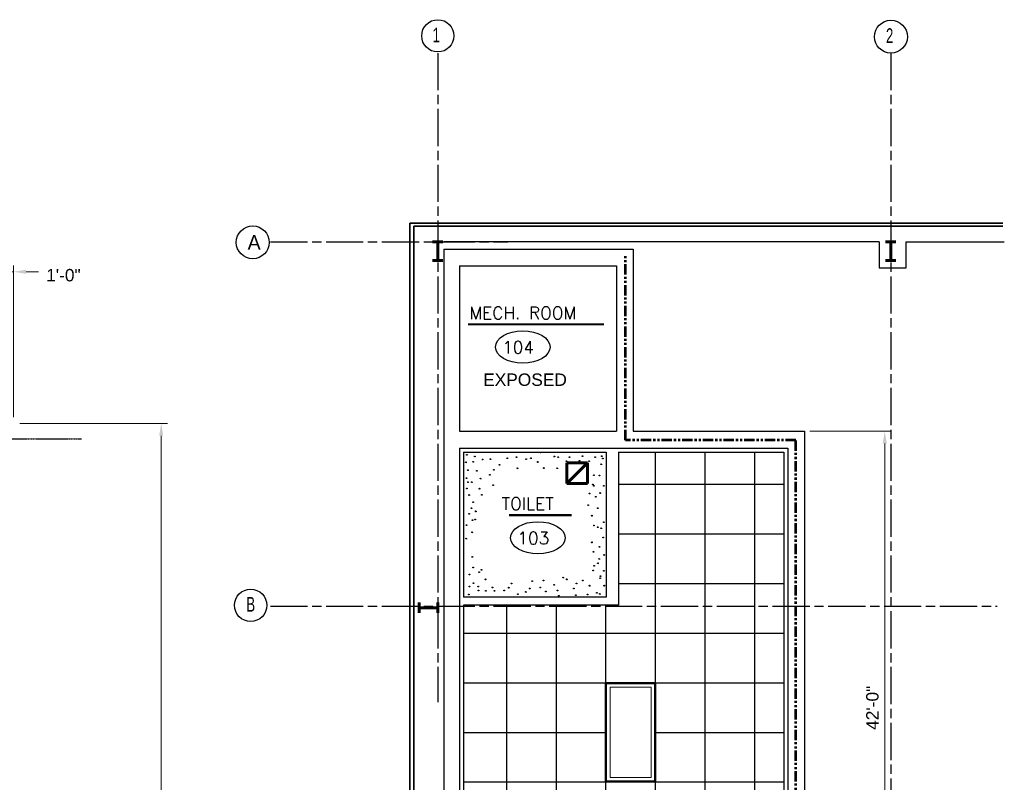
# Model space of a CAD drawing. Extents: x 394 to 1755, y 1847 to 2768.
# Tile 10 of 10: x 1276 to 1753, y 2399 to 2768. Entities that reach past the tile are written whole.
import ezdxf
from ezdxf.enums import TextEntityAlignment as Align

# ---------------------------------------------------------------- set-up
doc = ezdxf.new("R2010")
doc.units = 0
doc.header["$MEASUREMENT"] = 0
doc.linetypes.add('ACAD_ISO08W100', pattern=[36, 24, -3, 6, -3])
doc.linetypes.add('PHANTOM', pattern=[2.5, 1.25, -0.25, 0.25, -0.25, 0.25, -0.25])
for name, color, linetype in [('14_A-FLOR-NUMB', 4, 'Continuous'), ('firewall', 1, 'PHANTOM'), ('TEXT', 1, 'Continuous')]:
    doc.layers.add(name, color=color, linetype=linetype)
for name, color, linetype, lineweight in [('A-Anno-Dims', 33, 'Continuous', 25), ('A-Anno-Text', 53, 'Continuous', 25), ('A-Clng-Grid', 1, 'Continuous', 25), ('A-Cols-Prim', 6, 'Continuous', 35), ('A-Grid-Iden', 1, 'Continuous', 25), ('A-Wall-Cntr', 5, 'ACAD_ISO08W100', 18), ('A-Wall-Full-Extr', 2, 'Continuous', 35), ('A-Wall-Full-Intr', 3, 'Continuous', 25), ('Level 48', 7, 'Continuous', 18), ('M-Hvac-Retn', 1, 'Continuous', 60), ('od38a1 plan$0$Level 1', 7, 'Continuous', 18)]:
    doc.layers.add(name, color=color, linetype=linetype, lineweight=lineweight)
doc.styles.add('notes', font='ARIAL.TTF')
doc.styles.add('od38a1 plan$0$Style-WORKING', font='WORKING.shx')
doc.styles.add('ROMAND', font='romand.shx')
doc.dimstyles.new('EARCH', dxfattribs={"dimtxt": 0.125, "dimasz": 0.125, "dimexe": 0.0625, "dimexo": 0.0625, "dimgap": 0.0625, "dimtad": 1, "dimdec": 4, "dimzin": 3, "dimdsep": 46, "dimlunit": 4, "dimtxsty": 'notes', "dimcen": 0, "dimclrd": 256, "dimclre": 256, "dimadec": 0, "dimazin": 0, "dimtfac": 0.75, "dimtdec": 4, "dimtmove": 1, "dimatfit": 3, "dimfxl": 0, "dimfrac": 1, "dimtolj": 1, "dimtzin": 3, "dimlwd": 18, "dimlwe": 18, "dimarcsym": 0})

# ---------------------------------------------------------------- blocks, each defined once
blk = doc.blocks.new('*D113')
at = {"layer": 'A-Anno-Dims', "lineweight": 18}
for p, q in [((1248.05, 2645.62), (1254.05, 2645.62)), ((1260.05, 2611.84), (1260.05, 2648.62)), ((1260.05, 2645.62), (1273.35, 2645.62)), ((1273.35, 2575.29), (1273.35, 2648.62)), ((1279.35, 2645.62), (1285.35, 2645.62))]:
    blk.add_line(p, q, dxfattribs=at)
at = {"layer": 'A-Anno-Dims', "lineweight": 18, "extrusion": (0, 0, -1)}
blk.add_solid([(-1254.05, 2646.62), (-1260.05, 2645.62), (-1254.05, 2644.62)], dxfattribs=at)
at = {"layer": 'A-Anno-Dims', "lineweight": 18}
blk.add_solid([(1279.35, 2644.62), (1273.35, 2645.62), (1279.35, 2646.62)], dxfattribs=at)
at = {"layer": 'A-Anno-Dims', "linetype": 'Continuous', "lineweight": 18, "insert": (1297.43, 2643.94), "char_height": 6, "attachment_point": 5, "style": 'notes'}
blk.add_mtext('1\'-0"', dxfattribs=at)
blk = doc.blocks.new('*D115')
at = {"layer": 'A-Anno-Dims', "lineweight": 18}
for p, q in [((1276.35, 2572.29), (1347.76, 2572.29)), ((1344.76, 1978.45), (1344.76, 2566.29)), ((1276.35, 1972.45), (1347.76, 1972.45))]:
    blk.add_line(p, q, dxfattribs=at)
at = {"layer": 'A-Anno-Dims', "lineweight": 18, "extrusion": (0, 0, -1)}
blk.add_solid([(-1343.76, 2566.29), (-1344.76, 2572.29), (-1345.76, 2566.29)], dxfattribs=at)
at = {"layer": 'A-Anno-Dims', "lineweight": 18}
blk.add_solid([(1345.76, 1978.45), (1344.76, 1972.45), (1343.76, 1978.45)], dxfattribs=at)
at = {"layer": 'A-Anno-Dims', "linetype": 'Continuous', "lineweight": 18, "insert": (1337.87, 2280.54), "char_height": 6, "attachment_point": 5, "rotation": 90, "style": 'notes'}
blk.add_mtext('50\'-0"', dxfattribs=at)
blk = doc.blocks.new('ROOMNAME')
at = {"color": 0, "lineweight": 40, "style": 'ROMAND'}
blk.add_attdef('X', (-12.2, -12.1), '', height=24, dxfattribs=at)
blk = doc.blocks.new('rmno')
at = {"layer": '14_A-FLOR-NUMB'}
blk.add_ellipse((0, 0), major_axis=(52.8, 0), ratio=0.590246, dxfattribs=at)
at = {"layer": 'TEXT', "linetype": 'ByBlock', "style": 'ROMAND'}
blk.add_attdef('X', (-39.8, -12.6), '', height=24, dxfattribs=at)
blk = doc.blocks.new('*D71')
at = {"layer": 'A-Anno-Dims', "lineweight": 18}
for p, q in [((1658.58, 2568.51), (1697.9, 2568.51)), ((1694.9, 2070.54), (1694.9, 2562.51)), ((1659.01, 2064.54), (1697.9, 2064.54))]:
    blk.add_line(p, q, dxfattribs=at)
at = {"layer": 'A-Anno-Dims', "lineweight": 18, "extrusion": (0, 0, -1)}
blk.add_solid([(-1693.9, 2562.51), (-1694.9, 2568.51), (-1695.9, 2562.51)], dxfattribs=at)
at = {"layer": 'A-Anno-Dims', "lineweight": 18}
blk.add_solid([(1695.9, 2070.54), (1694.9, 2064.54), (1693.9, 2070.54)], dxfattribs=at)
at = {"layer": 'A-Anno-Dims', "linetype": 'Continuous', "style": 'notes'}
blk.add_text('42\'-0"', height=6, rotation=90, dxfattribs=at).set_placement((1688.9, 2423.98), align=Align.MIDDLE_LEFT)
blk = doc.blocks.new('RR')
for p, q in [((-0.5, 0.5), (0.5, 0.5)), ((-0.5, 0.5), (-0.5, -0.5)), ((-0.5, 0.5), (0.5, -0.5)), ((0.5, 0.5), (0.5, -0.5)), ((-0.5, -0.5), (0.5, -0.5))]:
    blk.add_line(p, q)

msp = doc.modelspace()

# ---------------------------------------------------------------- linework, layer by layer
at = {"layer": '14_A-FLOR-NUMB', "const_width": 1, "flags": 128}
for points in [[(1493.16377, 2620.18058), (1559.01596, 2620.18058)], [(1513.03119, 2527.87356), (1543.35221, 2527.87356)]]:
    msp.add_lwpolyline(points, dxfattribs=at)
at = {"layer": 'A-Clng-Grid'}
for p, q in [((1583.98082, 2074.62969), (1583.98082, 2558.27415)), ((1607.98082, 2074.62969), (1607.98082, 2558.27415)), ((1631.98082, 2074.62969), (1631.98082, 2558.27415)), ((1645.98082, 2542.62969), (1566.11848, 2542.62969)), ((1645.98082, 2518.62969), (1566.11848, 2518.62969)), ((1645.98082, 2494.62969), (1566.11848, 2494.62969)), ((1511.98082, 2074.62969), (1511.98082, 2484.25469)), ((1535.98082, 2074.62969), (1535.98082, 2484.25469)), ((1559.98082, 2074.62969), (1559.98082, 2484.25469)), ((1645.98082, 2470.62969), (1491.10152, 2470.62969)), ((1645.98082, 2446.62969), (1491.10152, 2446.62969)), ((1559.98082, 2422.62969), (1491.10152, 2422.62969)), ((1645.98082, 2422.62969), (1583.98082, 2422.62969)), ((1645.98082, 2398.62969), (1491.10152, 2398.62969))]:
    msp.add_line(p, q, dxfattribs=at)
for points in [[(1492.62278, 2557.02223), (1492.56336, 2556.97798), (1492.5864, 2557.07006), (1492.70155, 2557.1161), (1492.77064, 2556.95496), (1492.70155, 2556.88589), (1492.49427, 2556.95496), (1492.51731, 2557.18516), (1492.67852, 2557.23121), (1492.81671, 2557.09308), (1492.79367, 2556.86287), (1492.72459, 2556.97798)], [(1496.51103, 2556.18937), (1496.45161, 2556.14512), (1496.47464, 2556.2372), (1496.5898, 2556.28324), (1496.65889, 2556.1221), (1496.5898, 2556.05303), (1496.38252, 2556.1221), (1496.40555, 2556.35231), (1496.56676, 2556.39835), (1496.70495, 2556.26022), (1496.68192, 2556.03001), (1496.61283, 2556.14512)], [(1500.26041, 2554.80127), (1500.20099, 2554.75702), (1500.22403, 2554.8491), (1500.33918, 2554.89514), (1500.40827, 2554.734), (1500.33918, 2554.66493), (1500.13191, 2554.734), (1500.15494, 2554.9642), (1500.31615, 2555.01025), (1500.45434, 2554.87212), (1500.43131, 2554.64191), (1500.36222, 2554.75702)], [(1504.00979, 2554.94007), (1503.95037, 2554.89582), (1503.9734, 2554.98791), (1504.08856, 2555.03395), (1504.15765, 2554.8728), (1504.08856, 2554.80374), (1503.88128, 2554.8728), (1503.90431, 2555.10301), (1504.06553, 2555.14906), (1504.20372, 2555.01092), (1504.18068, 2554.78071), (1504.11159, 2554.89582)], [(1512.20288, 2555.35651), (1512.14347, 2555.31226), (1512.1665, 2555.40435), (1512.28166, 2555.45038), (1512.35075, 2555.28924), (1512.28166, 2555.22018), (1512.07438, 2555.28924), (1512.09741, 2555.51945), (1512.25862, 2555.56549), (1512.39681, 2555.42736), (1512.37378, 2555.19715), (1512.30469, 2555.31226)], [(1516.64659, 2555.91175), (1516.58718, 2555.86749), (1516.61021, 2555.95958), (1516.72537, 2556.00562), (1516.79446, 2555.84447), (1516.72537, 2555.77541), (1516.51809, 2555.84447), (1516.54112, 2556.07468), (1516.70233, 2556.12073), (1516.84052, 2555.9826), (1516.81749, 2555.75239), (1516.7484, 2555.86749)], [(1521.36804, 2554.94007), (1521.30862, 2554.89582), (1521.33166, 2554.98791), (1521.44681, 2555.03395), (1521.5159, 2554.8728), (1521.44681, 2554.80374), (1521.23954, 2554.8728), (1521.26257, 2555.10301), (1521.42378, 2555.14906), (1521.56197, 2555.01092), (1521.53894, 2554.78071), (1521.46985, 2554.89582)], [(1523.58989, 2555.35651), (1523.53047, 2555.31226), (1523.55351, 2555.40435), (1523.66866, 2555.45038), (1523.73775, 2555.28924), (1523.66866, 2555.22018), (1523.46138, 2555.28924), (1523.48442, 2555.51945), (1523.64563, 2555.56549), (1523.78382, 2555.42736), (1523.76079, 2555.19715), (1523.6917, 2555.31226)], [(1528.31134, 2558.13271), (1528.25192, 2558.08846), (1528.27496, 2558.18055), (1528.39011, 2558.22659), (1528.4592, 2558.06544), (1528.39011, 2557.99638), (1528.18283, 2558.06544), (1528.20587, 2558.29565), (1528.36708, 2558.3417), (1528.50527, 2558.20356), (1528.48223, 2557.97336), (1528.41315, 2558.08846)], [(1534.97691, 2556.18937), (1534.91749, 2556.14512), (1534.94053, 2556.2372), (1535.05568, 2556.28324), (1535.12477, 2556.1221), (1535.05568, 2556.05303), (1534.8484, 2556.1221), (1534.87144, 2556.35231), (1535.03265, 2556.39835), (1535.17084, 2556.26022), (1535.14781, 2556.03001), (1535.07872, 2556.14512)], [(1536.78216, 2555.91175), (1536.72275, 2555.86749), (1536.74578, 2555.95958), (1536.86094, 2556.00562), (1536.93002, 2555.84447), (1536.86094, 2555.77541), (1536.65366, 2555.84447), (1536.67669, 2556.07468), (1536.8379, 2556.12073), (1536.97609, 2555.9826), (1536.95306, 2555.75239), (1536.88397, 2555.86749)], [(1540.80928, 2553.96841), (1540.74986, 2553.92416), (1540.77289, 2554.01624), (1540.88805, 2554.06228), (1540.95714, 2553.90114), (1540.88805, 2553.83207), (1540.68077, 2553.90114), (1540.7038, 2554.13134), (1540.86502, 2554.17739), (1541.00321, 2554.03926), (1540.98017, 2553.80905), (1540.91108, 2553.92416)], [(1542.3368, 2555.91175), (1542.27739, 2555.86749), (1542.30042, 2555.95958), (1542.41558, 2556.00562), (1542.48466, 2555.84447), (1542.41558, 2555.77541), (1542.2083, 2555.84447), (1542.23133, 2556.07468), (1542.39254, 2556.12073), (1542.53073, 2555.9826), (1542.5077, 2555.75239), (1542.43861, 2555.86749)], [(1547.19711, 2554.10721), (1547.13769, 2554.06296), (1547.16073, 2554.15505), (1547.27588, 2554.20109), (1547.34497, 2554.03994), (1547.27588, 2553.97088), (1547.0686, 2554.03994), (1547.09164, 2554.27015), (1547.25285, 2554.3162), (1547.39104, 2554.17806), (1547.368, 2553.94786), (1547.29892, 2554.06296)], [(1548.58577, 2556.32818), (1548.52635, 2556.28393), (1548.54938, 2556.37602), (1548.66454, 2556.42206), (1548.73363, 2556.26091), (1548.66454, 2556.19185), (1548.45726, 2556.26091), (1548.48029, 2556.49112), (1548.6415, 2556.53716), (1548.77969, 2556.39903), (1548.75666, 2556.16882), (1548.68757, 2556.28393)], [(1551.77969, 2553.96841), (1551.72027, 2553.92416), (1551.7433, 2554.01624), (1551.85846, 2554.06228), (1551.92755, 2553.90114), (1551.85846, 2553.83207), (1551.65118, 2553.90114), (1551.67422, 2554.13134), (1551.83543, 2554.17739), (1551.97362, 2554.03926), (1551.95058, 2553.80905), (1551.88149, 2553.92416)], [(1554.69587, 2555.91175), (1554.63645, 2555.86749), (1554.65949, 2555.95958), (1554.77464, 2556.00562), (1554.84373, 2555.84447), (1554.77464, 2555.77541), (1554.56736, 2555.84447), (1554.5904, 2556.07468), (1554.75161, 2556.12073), (1554.8898, 2555.9826), (1554.86677, 2555.75239), (1554.79768, 2555.86749)], [(1557.88979, 2556.32818), (1557.83038, 2556.28393), (1557.85341, 2556.37602), (1557.96857, 2556.42206), (1558.03766, 2556.26091), (1557.96857, 2556.19185), (1557.76129, 2556.26091), (1557.78432, 2556.49112), (1557.94553, 2556.53716), (1558.08372, 2556.39903), (1558.06069, 2556.16882), (1557.9916, 2556.28393)], [(1558.44526, 2555.2177), (1558.38584, 2555.17345), (1558.40888, 2555.26553), (1558.52403, 2555.31157), (1558.59312, 2555.15042), (1558.52403, 2555.08136), (1558.31675, 2555.15042), (1558.33979, 2555.38063), (1558.501, 2555.42668), (1558.63919, 2555.28855), (1558.61615, 2555.05834), (1558.54707, 2555.17345)], [(1492.20618, 2553.41317), (1492.14677, 2553.36892), (1492.1698, 2553.461), (1492.28496, 2553.50704), (1492.35405, 2553.34589), (1492.28496, 2553.27683), (1492.07768, 2553.34589), (1492.10071, 2553.5761), (1492.26192, 2553.62215), (1492.40011, 2553.48402), (1492.37708, 2553.25381), (1492.30799, 2553.36892)], [(1493.17825, 2549.66529), (1493.11883, 2549.62104), (1493.14186, 2549.71313), (1493.25702, 2549.75917), (1493.32611, 2549.59802), (1493.25702, 2549.52896), (1493.04974, 2549.59802), (1493.07277, 2549.82823), (1493.23398, 2549.87427), (1493.37217, 2549.73614), (1493.34914, 2549.50593), (1493.28005, 2549.62104)], [(1495.67783, 2553.69079), (1495.61841, 2553.64653), (1495.64145, 2553.73862), (1495.75661, 2553.78466), (1495.82569, 2553.62351), (1495.75661, 2553.55445), (1495.54933, 2553.62351), (1495.57236, 2553.85372), (1495.73357, 2553.89977), (1495.87176, 2553.76163), (1495.84873, 2553.53143), (1495.77964, 2553.64653)], [(1497.48309, 2549.24886), (1497.42367, 2549.20461), (1497.4467, 2549.2967), (1497.56186, 2549.34274), (1497.63095, 2549.18159), (1497.56186, 2549.11253), (1497.35458, 2549.18159), (1497.37761, 2549.4118), (1497.53882, 2549.45784), (1497.67701, 2549.31971), (1497.65398, 2549.0895), (1497.58489, 2549.20461)], [(1505.67618, 2549.8041), (1505.61676, 2549.75985), (1505.6398, 2549.85193), (1505.75496, 2549.89797), (1505.82404, 2549.73682), (1505.75496, 2549.66776), (1505.54768, 2549.73682), (1505.57071, 2549.96703), (1505.73192, 2550.01308), (1505.87011, 2549.87495), (1505.84708, 2549.64474), (1505.77799, 2549.75985)], [(1508.45351, 2552.16387), (1508.39409, 2552.11962), (1508.41713, 2552.21171), (1508.53228, 2552.25774), (1508.60137, 2552.0966), (1508.53228, 2552.02754), (1508.325, 2552.0966), (1508.34804, 2552.32681), (1508.50925, 2552.37285), (1508.64744, 2552.23472), (1508.6244, 2552.00451), (1508.55532, 2552.11962)], [(1517.06319, 2550.49815), (1517.00377, 2550.4539), (1517.02681, 2550.54599), (1517.14196, 2550.59203), (1517.21105, 2550.43088), (1517.14196, 2550.36182), (1516.93468, 2550.43088), (1516.95772, 2550.66109), (1517.11893, 2550.70713), (1517.25712, 2550.569), (1517.23408, 2550.33879), (1517.165, 2550.4539)], [(1526.92268, 2553.55197), (1526.86326, 2553.50772), (1526.8863, 2553.59981), (1527.00146, 2553.64585), (1527.07054, 2553.4847), (1527.00146, 2553.41564), (1526.79418, 2553.4847), (1526.81721, 2553.71491), (1526.97842, 2553.76095), (1527.11661, 2553.62282), (1527.09358, 2553.39261), (1527.02449, 2553.50772)], [(1529.83887, 2550.63697), (1529.77945, 2550.59271), (1529.80248, 2550.6848), (1529.91764, 2550.73084), (1529.98673, 2550.56969), (1529.91764, 2550.50063), (1529.71036, 2550.56969), (1529.73339, 2550.7999), (1529.8946, 2550.84595), (1530.03279, 2550.70781), (1530.00976, 2550.47761), (1529.94067, 2550.59271)], [(1536.36557, 2550.49815), (1536.30615, 2550.4539), (1536.32918, 2550.54599), (1536.44434, 2550.59203), (1536.51343, 2550.43088), (1536.44434, 2550.36182), (1536.23706, 2550.43088), (1536.26009, 2550.66109), (1536.42131, 2550.70713), (1536.5595, 2550.569), (1536.53646, 2550.33879), (1536.46737, 2550.4539)], [(1557.61206, 2552.4415), (1557.55264, 2552.39725), (1557.57567, 2552.48933), (1557.69083, 2552.53537), (1557.75992, 2552.37422), (1557.69083, 2552.30516), (1557.48355, 2552.37422), (1557.50658, 2552.60443), (1557.66779, 2552.65048), (1557.80598, 2552.51235), (1557.78295, 2552.28214), (1557.71386, 2552.39725)], [(1492.48391, 2545.77861), (1492.42449, 2545.73436), (1492.44753, 2545.82644), (1492.56268, 2545.87248), (1492.63177, 2545.71133), (1492.56268, 2545.64227), (1492.3554, 2545.71133), (1492.37844, 2545.94154), (1492.53965, 2545.98759), (1492.67784, 2545.84946), (1492.65481, 2545.61925), (1492.58572, 2545.73436)], [(1499.28835, 2545.50099), (1499.22893, 2545.45674), (1499.25197, 2545.54882), (1499.36712, 2545.59486), (1499.43621, 2545.43372), (1499.36712, 2545.36465), (1499.15984, 2545.43372), (1499.18288, 2545.66392), (1499.34409, 2545.70997), (1499.48228, 2545.57184), (1499.45925, 2545.34163), (1499.39016, 2545.45674)], [(1503.73206, 2547.30552), (1503.67264, 2547.26127), (1503.69568, 2547.35335), (1503.81083, 2547.39939), (1503.87992, 2547.23825), (1503.81083, 2547.16918), (1503.60355, 2547.23825), (1503.62659, 2547.46845), (1503.7878, 2547.5145), (1503.92599, 2547.37637), (1503.90296, 2547.14616), (1503.83387, 2547.26127)], [(1554.14041, 2547.16671), (1554.08099, 2547.12246), (1554.10402, 2547.21454), (1554.21918, 2547.26058), (1554.28827, 2547.09943), (1554.21918, 2547.03037), (1554.0119, 2547.09943), (1554.03493, 2547.32964), (1554.19614, 2547.37569), (1554.33434, 2547.23756), (1554.3113, 2547.00735), (1554.24221, 2547.12246)], [(1556.77886, 2547.0279), (1556.71945, 2546.98364), (1556.74248, 2547.07573), (1556.85764, 2547.12177), (1556.92672, 2546.96062), (1556.85764, 2546.89156), (1556.65036, 2546.96062), (1556.67339, 2547.19083), (1556.8346, 2547.23688), (1556.97279, 2547.09874), (1556.94976, 2546.86854), (1556.88067, 2546.98364)], [(1492.62278, 2540.78144), (1492.56336, 2540.73719), (1492.5864, 2540.82928), (1492.70155, 2540.87532), (1492.77064, 2540.71417), (1492.70155, 2540.64511), (1492.49427, 2540.71417), (1492.51731, 2540.94438), (1492.67852, 2540.99042), (1492.81671, 2540.85229), (1492.79367, 2540.62208), (1492.72459, 2540.73719)], [(1493.17825, 2543.83526), (1493.11883, 2543.79101), (1493.14186, 2543.8831), (1493.25702, 2543.92914), (1493.32611, 2543.76799), (1493.25702, 2543.69893), (1493.04974, 2543.76799), (1493.07277, 2543.9982), (1493.23398, 2544.04424), (1493.37217, 2543.90611), (1493.34914, 2543.6759), (1493.28005, 2543.79101)], [(1494.9835, 2543.83526), (1494.92408, 2543.79101), (1494.94711, 2543.8831), (1495.06227, 2543.92914), (1495.13136, 2543.76799), (1495.06227, 2543.69893), (1494.85499, 2543.76799), (1494.87803, 2543.9982), (1495.03924, 2544.04424), (1495.17743, 2543.90611), (1495.15439, 2543.6759), (1495.0853, 2543.79101)], [(1498.73289, 2540.64263), (1498.67347, 2540.59838), (1498.6965, 2540.69046), (1498.81166, 2540.7365), (1498.88075, 2540.57536), (1498.81166, 2540.50629), (1498.60438, 2540.57536), (1498.62741, 2540.80557), (1498.78862, 2540.85161), (1498.92681, 2540.71348), (1498.90378, 2540.48327), (1498.83469, 2540.59838)], [(1505.39846, 2542.30836), (1505.33904, 2542.26411), (1505.36207, 2542.35619), (1505.47723, 2542.40223), (1505.54632, 2542.24108), (1505.47723, 2542.17202), (1505.26995, 2542.24108), (1505.29298, 2542.47129), (1505.45419, 2542.51734), (1505.59239, 2542.37921), (1505.56935, 2542.149), (1505.50026, 2542.26411)], [(1553.58494, 2542.72479), (1553.52552, 2542.68054), (1553.54856, 2542.77262), (1553.66371, 2542.81866), (1553.7328, 2542.65751), (1553.66371, 2542.58845), (1553.45643, 2542.65751), (1553.47947, 2542.88772), (1553.64068, 2542.93377), (1553.77887, 2542.79564), (1553.75584, 2542.56543), (1553.68675, 2542.68054)], [(1554.14041, 2542.03073), (1554.08099, 2541.98648), (1554.10402, 2542.07857), (1554.21918, 2542.1246), (1554.28827, 2541.96346), (1554.21918, 2541.8944), (1554.0119, 2541.96346), (1554.03493, 2542.19367), (1554.19614, 2542.23971), (1554.33434, 2542.10158), (1554.3113, 2541.87137), (1554.24221, 2541.98648)], [(1558.86186, 2542.03073), (1558.80244, 2541.98648), (1558.82547, 2542.07857), (1558.94063, 2542.1246), (1559.00972, 2541.96346), (1558.94063, 2541.8944), (1558.73335, 2541.96346), (1558.75638, 2542.19367), (1558.91759, 2542.23971), (1559.05578, 2542.10158), (1559.03275, 2541.87137), (1558.96366, 2541.98648)], [(1493.73371, 2537.58881), (1493.67429, 2537.54456), (1493.69733, 2537.63664), (1493.81248, 2537.68268), (1493.88157, 2537.52154), (1493.81248, 2537.45247), (1493.6052, 2537.52154), (1493.62824, 2537.75175), (1493.78945, 2537.79779), (1493.92764, 2537.65966), (1493.90461, 2537.42945), (1493.83552, 2537.54456)], [(1499.84382, 2537.72762), (1499.7844, 2537.68336), (1499.80743, 2537.77545), (1499.92259, 2537.82149), (1499.99168, 2537.66034), (1499.92259, 2537.59128), (1499.71531, 2537.66034), (1499.73834, 2537.89055), (1499.89955, 2537.9366), (1500.03774, 2537.79846), (1500.01471, 2537.56826), (1499.94562, 2537.68336)], [(1552.05743, 2538.28286), (1551.99801, 2538.23861), (1552.02104, 2538.33069), (1552.1362, 2538.37673), (1552.20529, 2538.21558), (1552.1362, 2538.14652), (1551.92892, 2538.21558), (1551.95195, 2538.44579), (1552.11317, 2538.49184), (1552.25136, 2538.35371), (1552.22832, 2538.1235), (1552.15923, 2538.23861)], [(1554.97361, 2536.75594), (1554.91419, 2536.71169), (1554.93723, 2536.80378), (1555.05238, 2536.84982), (1555.12147, 2536.68867), (1555.05238, 2536.61961), (1554.8451, 2536.68867), (1554.86814, 2536.91888), (1555.02935, 2536.96492), (1555.16754, 2536.82679), (1555.14451, 2536.59658), (1555.07542, 2536.71169)], [(1557.19546, 2538.56048), (1557.13604, 2538.51623), (1557.15908, 2538.60832), (1557.27423, 2538.65435), (1557.34332, 2538.49321), (1557.27423, 2538.42415), (1557.06695, 2538.49321), (1557.08999, 2538.72342), (1557.2512, 2538.76946), (1557.38939, 2538.63133), (1557.36635, 2538.40112), (1557.29727, 2538.51623)], [(1494.84464, 2531.20354), (1494.78522, 2531.15929), (1494.80826, 2531.25137), (1494.92341, 2531.29741), (1494.9925, 2531.13626), (1494.92341, 2531.0672), (1494.71613, 2531.13626), (1494.73917, 2531.36647), (1494.90038, 2531.41252), (1495.03857, 2531.27439), (1495.01554, 2531.04418), (1494.94645, 2531.15929)], [(1495.67783, 2534.11855), (1495.61841, 2534.0743), (1495.64145, 2534.16639), (1495.75661, 2534.21243), (1495.82569, 2534.05128), (1495.75661, 2533.98222), (1495.54933, 2534.05128), (1495.57236, 2534.28149), (1495.73357, 2534.32753), (1495.87176, 2534.1894), (1495.84873, 2533.95919), (1495.77964, 2534.0743)], [(1551.36309, 2532.73045), (1551.30367, 2532.6862), (1551.32671, 2532.77829), (1551.44186, 2532.82432), (1551.51095, 2532.66318), (1551.44186, 2532.59412), (1551.23459, 2532.66318), (1551.25762, 2532.89339), (1551.41883, 2532.93943), (1551.55702, 2532.8013), (1551.53399, 2532.57109), (1551.4649, 2532.6862)], [(1555.94567, 2531.20354), (1555.88625, 2531.15929), (1555.90929, 2531.25137), (1556.02444, 2531.29741), (1556.09353, 2531.13626), (1556.02444, 2531.0672), (1555.81716, 2531.13626), (1555.8402, 2531.36647), (1556.00141, 2531.41252), (1556.1396, 2531.27439), (1556.11657, 2531.04418), (1556.04748, 2531.15929)], [(1493.73371, 2528.42733), (1493.67429, 2528.38308), (1493.69733, 2528.47517), (1493.81248, 2528.52121), (1493.88157, 2528.36006), (1493.81248, 2528.291), (1493.6052, 2528.36006), (1493.62824, 2528.59027), (1493.78945, 2528.63632), (1493.92764, 2528.49818), (1493.90461, 2528.26798), (1493.83552, 2528.38308)], [(1495.40011, 2525.37352), (1495.34069, 2525.32926), (1495.36372, 2525.42135), (1495.47888, 2525.46739), (1495.54797, 2525.30624), (1495.47888, 2525.23718), (1495.2716, 2525.30624), (1495.29463, 2525.53645), (1495.45584, 2525.5825), (1495.59404, 2525.44436), (1495.571, 2525.21416), (1495.50191, 2525.32926)], [(1496.64989, 2525.78994), (1496.59048, 2525.74569), (1496.61351, 2525.83778), (1496.72867, 2525.88382), (1496.79776, 2525.72267), (1496.72867, 2525.65361), (1496.52139, 2525.72267), (1496.54442, 2525.95288), (1496.70563, 2525.99893), (1496.84382, 2525.86079), (1496.82079, 2525.63059), (1496.7517, 2525.74569)], [(1496.92763, 2529.67663), (1496.86821, 2529.63238), (1496.89125, 2529.72447), (1497.00641, 2529.7705), (1497.07549, 2529.60936), (1497.00641, 2529.5403), (1496.79913, 2529.60936), (1496.82216, 2529.83957), (1496.98337, 2529.88561), (1497.12156, 2529.74748), (1497.09853, 2529.51727), (1497.02944, 2529.63238)], [(1553.16835, 2527.59448), (1553.10893, 2527.55022), (1553.13196, 2527.64231), (1553.24712, 2527.68835), (1553.31621, 2527.5272), (1553.24712, 2527.45814), (1553.03984, 2527.5272), (1553.06287, 2527.75741), (1553.22408, 2527.80346), (1553.36227, 2527.66533), (1553.33924, 2527.43512), (1553.27015, 2527.55022)], [(1492.48391, 2523.01374), (1492.42449, 2522.96949), (1492.44753, 2523.06158), (1492.56268, 2523.10761), (1492.63177, 2522.94647), (1492.56268, 2522.87741), (1492.3554, 2522.94647), (1492.37844, 2523.17668), (1492.53965, 2523.22272), (1492.67784, 2523.08459), (1492.65481, 2522.85438), (1492.58572, 2522.96949)], [(1554.14041, 2522.87493), (1554.08099, 2522.83068), (1554.10402, 2522.92276), (1554.21918, 2522.9688), (1554.28827, 2522.80766), (1554.21918, 2522.73859), (1554.0119, 2522.80766), (1554.03493, 2523.03786), (1554.19614, 2523.08391), (1554.33434, 2522.94578), (1554.3113, 2522.71557), (1554.24221, 2522.83068)], [(1555.94567, 2522.04207), (1555.88625, 2521.99782), (1555.90929, 2522.0899), (1556.02444, 2522.13594), (1556.09353, 2521.9748), (1556.02444, 2521.90573), (1555.81716, 2521.9748), (1555.8402, 2522.205), (1556.00141, 2522.25105), (1556.1396, 2522.11292), (1556.11657, 2521.88271), (1556.04748, 2521.99782)], [(1557.61206, 2521.48683), (1557.55264, 2521.44258), (1557.57567, 2521.53466), (1557.69083, 2521.5807), (1557.75992, 2521.41955), (1557.69083, 2521.35049), (1557.48355, 2521.41955), (1557.50658, 2521.64976), (1557.66779, 2521.69581), (1557.80598, 2521.55768), (1557.78295, 2521.32747), (1557.71386, 2521.44258)], [(1558.86186, 2524.40184), (1558.80244, 2524.35759), (1558.82547, 2524.44968), (1558.94063, 2524.49572), (1559.00972, 2524.33457), (1558.94063, 2524.26551), (1558.73335, 2524.33457), (1558.75638, 2524.56478), (1558.91759, 2524.61082), (1559.05578, 2524.47269), (1559.03275, 2524.24248), (1558.96366, 2524.35759)], [(1492.34505, 2516.48966), (1492.28564, 2516.44541), (1492.30867, 2516.5375), (1492.42383, 2516.58354), (1492.49291, 2516.42239), (1492.42383, 2516.35333), (1492.21655, 2516.42239), (1492.23958, 2516.6526), (1492.40079, 2516.69865), (1492.53898, 2516.56051), (1492.51595, 2516.33031), (1492.44686, 2516.44541)], [(1495.12237, 2519.54348), (1495.06295, 2519.49923), (1495.08598, 2519.59132), (1495.20114, 2519.63736), (1495.27023, 2519.47621), (1495.20114, 2519.40715), (1494.99386, 2519.47621), (1495.01689, 2519.70642), (1495.17811, 2519.75247), (1495.3163, 2519.61433), (1495.29326, 2519.38413), (1495.22417, 2519.49923)], [(1558.58412, 2517.04491), (1558.5247, 2517.00066), (1558.54773, 2517.09274), (1558.66289, 2517.13878), (1558.73198, 2516.97763), (1558.66289, 2516.90857), (1558.45561, 2516.97763), (1558.47864, 2517.20784), (1558.63985, 2517.25389), (1558.77804, 2517.11576), (1558.75501, 2516.88555), (1558.68592, 2517.00066)], [(1553.16835, 2514.68513), (1553.10893, 2514.64088), (1553.13196, 2514.73297), (1553.24712, 2514.77901), (1553.31621, 2514.61786), (1553.24712, 2514.5488), (1553.03984, 2514.61786), (1553.06287, 2514.84807), (1553.22408, 2514.89411), (1553.36227, 2514.75598), (1553.33924, 2514.52577), (1553.27015, 2514.64088)], [(1556.77886, 2512.46416), (1556.71945, 2512.41991), (1556.74248, 2512.512), (1556.85764, 2512.55804), (1556.92672, 2512.39689), (1556.85764, 2512.32783), (1556.65036, 2512.39689), (1556.67339, 2512.6271), (1556.8346, 2512.67315), (1556.97279, 2512.53501), (1556.94976, 2512.30481), (1556.88067, 2512.41991)], [(1495.26124, 2507.60581), (1495.20182, 2507.56156), (1495.22485, 2507.65365), (1495.34001, 2507.69969), (1495.4091, 2507.53854), (1495.34001, 2507.46948), (1495.13273, 2507.53854), (1495.15576, 2507.76875), (1495.31698, 2507.81479), (1495.45517, 2507.67666), (1495.43213, 2507.44645), (1495.36304, 2507.56156)], [(1553.86268, 2510.10439), (1553.80326, 2510.06014), (1553.8263, 2510.15223), (1553.94145, 2510.19826), (1554.01054, 2510.03712), (1553.94145, 2509.96806), (1553.73417, 2510.03712), (1553.75721, 2510.26733), (1553.91842, 2510.31337), (1554.05661, 2510.17524), (1554.03357, 2509.94503), (1553.96449, 2510.06014)], [(1556.63999, 2506.63414), (1556.58058, 2506.58989), (1556.60361, 2506.68198), (1556.71877, 2506.72801), (1556.78786, 2506.56687), (1556.71877, 2506.49781), (1556.51149, 2506.56687), (1556.53452, 2506.79708), (1556.69573, 2506.84312), (1556.83392, 2506.70499), (1556.81089, 2506.47478), (1556.7418, 2506.58989)], [(1559.00072, 2508.57749), (1558.94131, 2508.53323), (1558.96434, 2508.62532), (1559.0795, 2508.67136), (1559.14859, 2508.51021), (1559.0795, 2508.44115), (1558.87222, 2508.51021), (1558.89525, 2508.74042), (1559.05646, 2508.78647), (1559.19465, 2508.64834), (1559.17162, 2508.41813), (1559.10253, 2508.53323)], [(1495.67783, 2502.46984), (1495.61841, 2502.42559), (1495.64145, 2502.51767), (1495.75661, 2502.56371), (1495.82569, 2502.40256), (1495.75661, 2502.3335), (1495.54933, 2502.40256), (1495.57236, 2502.63277), (1495.73357, 2502.67882), (1495.87176, 2502.54069), (1495.84873, 2502.31048), (1495.77964, 2502.42559)], [(1499.70495, 2501.35935), (1499.64553, 2501.3151), (1499.66856, 2501.40719), (1499.78372, 2501.45323), (1499.85281, 2501.29208), (1499.78372, 2501.22302), (1499.57644, 2501.29208), (1499.59947, 2501.52229), (1499.76069, 2501.56833), (1499.89888, 2501.4302), (1499.87584, 2501.19999), (1499.80675, 2501.3151)], [(1554.27928, 2503.3027), (1554.21986, 2503.25845), (1554.24289, 2503.35053), (1554.35805, 2503.39657), (1554.42714, 2503.23542), (1554.35805, 2503.16636), (1554.15077, 2503.23542), (1554.1738, 2503.46563), (1554.33501, 2503.51168), (1554.4732, 2503.37355), (1554.45017, 2503.14334), (1554.38108, 2503.25845)], [(1556.08453, 2504.55199), (1556.02511, 2504.50774), (1556.04814, 2504.59982), (1556.1633, 2504.64586), (1556.23239, 2504.48471), (1556.1633, 2504.41565), (1555.95602, 2504.48471), (1555.97906, 2504.71492), (1556.14027, 2504.76097), (1556.27846, 2504.62284), (1556.25542, 2504.39263), (1556.18633, 2504.50774)], [(1493.87258, 2499.13839), (1493.81316, 2499.09414), (1493.8362, 2499.18623), (1493.95135, 2499.23227), (1494.02044, 2499.07112), (1493.95135, 2499.00206), (1493.74407, 2499.07112), (1493.76711, 2499.30133), (1493.92832, 2499.34737), (1494.06651, 2499.20924), (1494.04347, 2498.97903), (1493.97439, 2499.09414)], [(1498.59402, 2500.24888), (1498.5346, 2500.20463), (1498.55763, 2500.29671), (1498.67279, 2500.34275), (1498.74188, 2500.1816), (1498.67279, 2500.11254), (1498.46551, 2500.1816), (1498.48854, 2500.41181), (1498.64975, 2500.45786), (1498.78794, 2500.31973), (1498.76491, 2500.08952), (1498.69582, 2500.20463)], [(1501.64907, 2496.77862), (1501.58965, 2496.73437), (1501.61268, 2496.82645), (1501.72784, 2496.87249), (1501.79693, 2496.71135), (1501.72784, 2496.64228), (1501.52056, 2496.71135), (1501.5436, 2496.94155), (1501.70481, 2496.9876), (1501.843, 2496.84947), (1501.81996, 2496.61926), (1501.75087, 2496.73437)], [(1539.28175, 2497.61148), (1539.22233, 2497.56723), (1539.24537, 2497.65931), (1539.36052, 2497.70535), (1539.42961, 2497.54421), (1539.36052, 2497.47514), (1539.15324, 2497.54421), (1539.17628, 2497.77441), (1539.33749, 2497.82046), (1539.47568, 2497.68233), (1539.45265, 2497.45212), (1539.38356, 2497.56723)], [(1540.94815, 2496.77862), (1540.88873, 2496.73437), (1540.91176, 2496.82645), (1541.02692, 2496.87249), (1541.09601, 2496.71135), (1541.02692, 2496.64228), (1540.81964, 2496.71135), (1540.84267, 2496.94155), (1541.00389, 2496.9876), (1541.14208, 2496.84947), (1541.11904, 2496.61926), (1541.04995, 2496.73437)], [(1553.72381, 2501.08174), (1553.66439, 2501.03749), (1553.68743, 2501.12957), (1553.80258, 2501.17561), (1553.87167, 2501.01446), (1553.80258, 2500.9454), (1553.5953, 2501.01446), (1553.61834, 2501.24467), (1553.77955, 2501.29072), (1553.91774, 2501.15259), (1553.89471, 2500.92238), (1553.82562, 2501.03749)], [(1557.19546, 2497.33386), (1557.13604, 2497.28961), (1557.15908, 2497.3817), (1557.27423, 2497.42773), (1557.34332, 2497.26659), (1557.27423, 2497.19753), (1557.06695, 2497.26659), (1557.08999, 2497.4968), (1557.2512, 2497.54284), (1557.38939, 2497.40471), (1557.36635, 2497.1745), (1557.29727, 2497.28961)], [(1557.33433, 2498.30553), (1557.27491, 2498.26128), (1557.29794, 2498.35337), (1557.4131, 2498.39941), (1557.48219, 2498.23826), (1557.4131, 2498.1692), (1557.20582, 2498.23826), (1557.22886, 2498.46847), (1557.39007, 2498.51451), (1557.52826, 2498.37638), (1557.50522, 2498.14617), (1557.43613, 2498.26128)], [(1558.86186, 2500.94292), (1558.80244, 2500.89867), (1558.82547, 2500.99076), (1558.94063, 2501.0368), (1559.00972, 2500.87565), (1558.94063, 2500.80659), (1558.73335, 2500.87565), (1558.75638, 2501.10586), (1558.91759, 2501.15191), (1559.05578, 2501.01377), (1559.03275, 2500.78356), (1558.96366, 2500.89867)], [(1493.87258, 2493.30836), (1493.81316, 2493.26411), (1493.8362, 2493.3562), (1493.95135, 2493.40224), (1494.02044, 2493.24109), (1493.95135, 2493.17203), (1493.74407, 2493.24109), (1493.76711, 2493.4713), (1493.92832, 2493.51734), (1494.06651, 2493.37921), (1494.04347, 2493.149), (1493.97439, 2493.26411)], [(1495.8167, 2494.97409), (1495.75728, 2494.92984), (1495.78032, 2495.02192), (1495.89547, 2495.06796), (1495.96456, 2494.90681), (1495.89547, 2494.83775), (1495.6882, 2494.90681), (1495.71123, 2495.13702), (1495.87244, 2495.18307), (1496.01063, 2495.04494), (1495.9876, 2494.81473), (1495.91851, 2494.92984)], [(1498.17742, 2493.30836), (1498.118, 2493.26411), (1498.14104, 2493.3562), (1498.25619, 2493.40224), (1498.32528, 2493.24109), (1498.25619, 2493.17203), (1498.04891, 2493.24109), (1498.07195, 2493.4713), (1498.23316, 2493.51734), (1498.37135, 2493.37921), (1498.34832, 2493.149), (1498.27923, 2493.26411)], [(1504.98186, 2492.89193), (1504.92244, 2492.84768), (1504.94548, 2492.93977), (1505.06063, 2492.98581), (1505.12972, 2492.82466), (1505.06063, 2492.7556), (1504.85335, 2492.82466), (1504.87639, 2493.05487), (1505.0376, 2493.10091), (1505.17579, 2492.96278), (1505.15276, 2492.73257), (1505.08367, 2492.84768)], [(1512.89722, 2492.75313), (1512.8378, 2492.70888), (1512.86083, 2492.80096), (1512.97599, 2492.847), (1513.04508, 2492.68585), (1512.97599, 2492.61679), (1512.76871, 2492.68585), (1512.79175, 2492.91606), (1512.95296, 2492.96211), (1513.09115, 2492.82398), (1513.06811, 2492.59377), (1512.99902, 2492.70888)], [(1514.28588, 2494.83528), (1514.22646, 2494.79103), (1514.24949, 2494.88311), (1514.36465, 2494.92915), (1514.43374, 2494.768), (1514.36465, 2494.69894), (1514.15737, 2494.768), (1514.1804, 2494.99821), (1514.34161, 2495.04426), (1514.4798, 2494.90613), (1514.45677, 2494.67592), (1514.38768, 2494.79103)], [(1523.03443, 2492.33669), (1522.97501, 2492.29244), (1522.99804, 2492.38452), (1523.1132, 2492.43056), (1523.18229, 2492.26942), (1523.1132, 2492.20035), (1522.90592, 2492.26942), (1522.92895, 2492.49963), (1523.09016, 2492.54567), (1523.22835, 2492.40754), (1523.20532, 2492.17733), (1523.13623, 2492.29244)], [(1524.28423, 2495.94576), (1524.22481, 2495.90151), (1524.24784, 2495.99359), (1524.363, 2496.03963), (1524.43209, 2495.87849), (1524.363, 2495.80942), (1524.15572, 2495.87849), (1524.17875, 2496.1087), (1524.33996, 2496.15474), (1524.47815, 2496.01661), (1524.45512, 2495.7864), (1524.38603, 2495.90151)], [(1528.17247, 2492.89193), (1528.11305, 2492.84768), (1528.13609, 2492.93977), (1528.25124, 2492.98581), (1528.32033, 2492.82466), (1528.25124, 2492.7556), (1528.04396, 2492.82466), (1528.067, 2493.05487), (1528.22821, 2493.10091), (1528.3664, 2492.96278), (1528.34337, 2492.73257), (1528.27428, 2492.84768)], [(1529.7, 2496.22338), (1529.64058, 2496.17913), (1529.66361, 2496.27121), (1529.77877, 2496.31725), (1529.84786, 2496.1561), (1529.77877, 2496.08704), (1529.57149, 2496.1561), (1529.59452, 2496.38631), (1529.75574, 2496.43236), (1529.89393, 2496.29423), (1529.87089, 2496.06402), (1529.8018, 2496.17913)], [(1534.83804, 2494.14123), (1534.77862, 2494.09698), (1534.80166, 2494.18906), (1534.91681, 2494.2351), (1534.9859, 2494.07396), (1534.91681, 2494.00489), (1534.70953, 2494.07396), (1534.73257, 2494.30416), (1534.89378, 2494.35021), (1535.03197, 2494.21208), (1535.00894, 2493.98187), (1534.93985, 2494.09698)], [(1544.4198, 2492.33669), (1544.36038, 2492.29244), (1544.38341, 2492.38452), (1544.49857, 2492.43056), (1544.56766, 2492.26942), (1544.49857, 2492.20035), (1544.29129, 2492.26942), (1544.31432, 2492.49963), (1544.47553, 2492.54567), (1544.61372, 2492.40754), (1544.59069, 2492.17733), (1544.5216, 2492.29244)], [(1545.66958, 2494.83528), (1545.61017, 2494.79103), (1545.6332, 2494.88311), (1545.74836, 2494.92915), (1545.81744, 2494.768), (1545.74836, 2494.69894), (1545.54108, 2494.768), (1545.56411, 2494.99821), (1545.72532, 2495.04426), (1545.86351, 2494.90613), (1545.84048, 2494.67592), (1545.77139, 2494.79103)], [(1548.72464, 2496.22338), (1548.66522, 2496.17913), (1548.68825, 2496.27121), (1548.80341, 2496.31725), (1548.8725, 2496.1561), (1548.80341, 2496.08704), (1548.59613, 2496.1561), (1548.61916, 2496.38631), (1548.78037, 2496.43236), (1548.91856, 2496.29423), (1548.89553, 2496.06402), (1548.82644, 2496.17913)], [(1552.05743, 2493.7248), (1551.99801, 2493.68055), (1552.02104, 2493.77263), (1552.1362, 2493.81867), (1552.20529, 2493.65753), (1552.1362, 2493.58846), (1551.92892, 2493.65753), (1551.95195, 2493.88773), (1552.11317, 2493.93378), (1552.25136, 2493.79565), (1552.22832, 2493.56544), (1552.15923, 2493.68055)], [(1559.13958, 2493.7248), (1559.08016, 2493.68055), (1559.1032, 2493.77263), (1559.21835, 2493.81867), (1559.28744, 2493.65753), (1559.21835, 2493.58846), (1559.01107, 2493.65753), (1559.03411, 2493.88773), (1559.19532, 2493.93378), (1559.33351, 2493.79565), (1559.31048, 2493.56544), (1559.24139, 2493.68055)], [(1493.59484, 2489.42168), (1493.53542, 2489.37743), (1493.55846, 2489.46952), (1493.67361, 2489.51556), (1493.7427, 2489.35441), (1493.67361, 2489.28535), (1493.46633, 2489.35441), (1493.48937, 2489.58462), (1493.65058, 2489.63066), (1493.78877, 2489.49253), (1493.76574, 2489.26232), (1493.69665, 2489.37743)], [(1498.31629, 2491.36503), (1498.25687, 2491.32078), (1498.27991, 2491.41286), (1498.39506, 2491.4589), (1498.46415, 2491.29775), (1498.39506, 2491.22869), (1498.18778, 2491.29775), (1498.21082, 2491.52796), (1498.37203, 2491.57401), (1498.51022, 2491.43588), (1498.48718, 2491.20567), (1498.4181, 2491.32078)], [(1501.78794, 2491.22621), (1501.72852, 2491.18196), (1501.75155, 2491.27405), (1501.86671, 2491.32009), (1501.9358, 2491.15894), (1501.86671, 2491.08988), (1501.65943, 2491.15894), (1501.68247, 2491.38915), (1501.84368, 2491.4352), (1501.98187, 2491.29706), (1501.95883, 2491.06686), (1501.88974, 2491.18196)], [(1505.95392, 2491.22621), (1505.8945, 2491.18196), (1505.91754, 2491.27405), (1506.03269, 2491.32009), (1506.10178, 2491.15894), (1506.03269, 2491.08988), (1505.82541, 2491.15894), (1505.84845, 2491.38915), (1506.00966, 2491.4352), (1506.14785, 2491.29706), (1506.12482, 2491.06686), (1506.05573, 2491.18196)], [(1510.67536, 2491.36503), (1510.61594, 2491.32078), (1510.63897, 2491.41286), (1510.75413, 2491.4589), (1510.82322, 2491.29775), (1510.75413, 2491.22869), (1510.54685, 2491.29775), (1510.56988, 2491.52796), (1510.7311, 2491.57401), (1510.86929, 2491.43588), (1510.84625, 2491.20567), (1510.77716, 2491.32078)], [(1517.34093, 2489.56049), (1517.28151, 2489.51624), (1517.30454, 2489.60832), (1517.4197, 2489.65436), (1517.48879, 2489.49321), (1517.4197, 2489.42415), (1517.21242, 2489.49321), (1517.23546, 2489.72342), (1517.39667, 2489.76947), (1517.53486, 2489.63134), (1517.51182, 2489.40113), (1517.44273, 2489.51624)], [(1521.0903, 2490.67097), (1521.03089, 2490.62672), (1521.05392, 2490.71881), (1521.16908, 2490.76484), (1521.23816, 2490.6037), (1521.16908, 2490.53464), (1520.9618, 2490.6037), (1520.98483, 2490.83391), (1521.14604, 2490.87995), (1521.28423, 2490.74182), (1521.2612, 2490.51161), (1521.19211, 2490.62672)], [(1530.81093, 2490.94859), (1530.75151, 2490.90434), (1530.77454, 2490.99642), (1530.8897, 2491.04246), (1530.95879, 2490.88132), (1530.8897, 2490.81225), (1530.68242, 2490.88132), (1530.70545, 2491.11152), (1530.86667, 2491.15757), (1531.00486, 2491.01944), (1530.98182, 2490.78923), (1530.91273, 2490.90434)], [(1536.50444, 2491.36503), (1536.44502, 2491.32078), (1536.46805, 2491.41286), (1536.58321, 2491.4589), (1536.6523, 2491.29775), (1536.58321, 2491.22869), (1536.37593, 2491.29775), (1536.39896, 2491.52796), (1536.56018, 2491.57401), (1536.69837, 2491.43588), (1536.67533, 2491.20567), (1536.60624, 2491.32078)], [(1537.05989, 2488.86644), (1537.00047, 2488.82219), (1537.02351, 2488.91428), (1537.13866, 2488.96031), (1537.20775, 2488.79917), (1537.13866, 2488.73011), (1536.93138, 2488.79917), (1536.95442, 2489.02938), (1537.11563, 2489.07542), (1537.25382, 2488.93729), (1537.23078, 2488.70708), (1537.1617, 2488.82219)], [(1545.39186, 2489.14406), (1545.33244, 2489.09981), (1545.35547, 2489.19189), (1545.47063, 2489.23793), (1545.53972, 2489.07678), (1545.47063, 2489.00772), (1545.26335, 2489.07678), (1545.28638, 2489.30699), (1545.44759, 2489.35304), (1545.58579, 2489.21491), (1545.56275, 2488.9847), (1545.49366, 2489.09981)], [(1551.08535, 2489.42168), (1551.02594, 2489.37743), (1551.04897, 2489.46952), (1551.16413, 2489.51556), (1551.23321, 2489.35441), (1551.16413, 2489.28535), (1550.95685, 2489.35441), (1550.97988, 2489.58462), (1551.14109, 2489.63066), (1551.27928, 2489.49253), (1551.25625, 2489.26232), (1551.18716, 2489.37743)], [(1555.52908, 2490.25454), (1555.46966, 2490.21029), (1555.49269, 2490.30238), (1555.60785, 2490.34842), (1555.67694, 2490.18727), (1555.60785, 2490.11821), (1555.40057, 2490.18727), (1555.4236, 2490.41748), (1555.58481, 2490.46352), (1555.723, 2490.32539), (1555.69997, 2490.09518), (1555.63088, 2490.21029)], [(1556.91773, 2489.6993), (1556.85831, 2489.65505), (1556.88135, 2489.74713), (1556.99651, 2489.79317), (1557.06559, 2489.63203), (1556.99651, 2489.56296), (1556.78923, 2489.63203), (1556.81226, 2489.86223), (1556.97347, 2489.90828), (1557.11166, 2489.77015), (1557.08863, 2489.53994), (1557.01954, 2489.65505)]]:
    msp.add_spline(points, degree=3, dxfattribs=at)
at = {"layer": 'A-Cols-Prim', "lineweight": 60}
for p, q in [((1476.00019, 2660.15658), (1481.09287, 2660.15658)), ((1478.64921, 2660.15658), (1478.64921, 2651.08011)), ((1695.23185, 2660.15658), (1700.32453, 2660.15658)), ((1697.88087, 2660.15658), (1697.88087, 2651.08011)), ((1476.00019, 2651.08011), (1481.09287, 2651.08011)), ((1695.23185, 2651.08011), (1700.32453, 2651.08011)), ((1469.57274, 2485.65015), (1469.57274, 2480.55747)), ((1478.64921, 2483.00113), (1469.57274, 2483.00113)), ((1478.64921, 2485.65015), (1478.64921, 2480.55747))]:
    msp.add_line(p, q, dxfattribs=at)
at = {"layer": 'A-Grid-Iden'}
for centre, radius in [((1478.60136, 2759.77619), 7.80272), ((1697.88087, 2759.35057), 7.94459), ((1389.04851, 2659.84416), 7.94459), ((1388.03766, 2484.24285), 7.80272)]:
    msp.add_circle(centre, radius, dxfattribs=at)
at = {"layer": 'A-Wall-Cntr', "lineweight": 25, "ltscale": 0.75}
for p, q in [((1478.64921, 2751.40599), (1478.64921, 2437.41343)), ((1697.88087, 2751.40599), (1697.88087, 2021.66182)), ((1397.56433, 2660.15658), (1512.47751, 2660.15658)), ((1397.56433, 2483.76712), (1749.3345, 2483.76712))]:
    msp.add_line(p, q, dxfattribs=at)
at = {"layer": 'A-Wall-Cntr', "lineweight": 25, "ltscale": 0.02}
msp.add_line((785.82613, 2564.77522), (1306.10542, 2564.77522), dxfattribs=at)
at = {"layer": 'A-Wall-Full-Extr'}
for p, q in [((1465.0345, 2669.15091), (1465.0345, 2053.05984)), ((1752.04081, 2669.15091), (1465.0345, 2669.15091)), ((1466.92372, 2056.20169), (1466.92372, 2667.67239)), ((1466.92372, 2667.67239), (1752.04534, 2667.67239))]:
    msp.add_line(p, q, dxfattribs=at)
at = {"layer": 'A-Wall-Full-Intr'}
for p, q in [((1692.19205, 2660.15658), (1481.50083, 2660.15658)), ((1692.19205, 2660.15658), (1692.16184, 2647.56542)), ((1705.25449, 2647.53401), (1705.28477, 2660.15658)), ((1705.28477, 2660.15658), (1752.74652, 2660.15658)), ((1481.48304, 2656.52361), (1481.48304, 2064.5389)), ((1481.48304, 2656.52361), (1573.09287, 2656.52361)), ((1573.09287, 2656.52361), (1573.09287, 2568.50869)), ((1489.10152, 2648.52361), (1489.10152, 2568.50869)), ((1489.10152, 2648.52361), (1565.09287, 2648.52361)), ((1565.09287, 2648.52361), (1565.09287, 2568.50869)), ((1692.16184, 2647.56542), (1705.25449, 2647.53401)), ((1489.10152, 2568.50869), (1565.09287, 2568.50869)), ((1656.01, 2568.50869), (1656.01, 2064.5389)), ((1489.10152, 2560.27415), (1647.98082, 2560.27415)), ((1489.10152, 2560.27415), (1489.10152, 2072.62969)), ((1647.98082, 2560.27415), (1647.98082, 2072.62969)), ((1491.10152, 2558.27415), (1560.11848, 2558.27415)), ((1491.10152, 2558.27415), (1491.10152, 2488.25469)), ((1560.11848, 2558.27415), (1560.11848, 2488.25469)), ((1566.11848, 2558.27415), (1645.98082, 2558.27415)), ((1566.11848, 2558.27415), (1566.11848, 2484.25469)), ((1645.98082, 2558.27415), (1645.98082, 2074.62969)), ((1560.11848, 2488.25469), (1491.10152, 2488.25469)), ((1491.10152, 2484.25469), (1491.10152, 2074.62969)), ((1566.11848, 2484.25469), (1491.10152, 2484.25469))]:
    msp.add_line(p, q, dxfattribs=at)
at = {"layer": 'firewall', "lineweight": 53, "ltscale": 4}
for p, q in [((1569.38636, 2564.22166), (1569.38636, 2653.77522)), ((1651.88616, 2564.22166), (1569.38636, 2564.22166)), ((1651.88616, 2069.01941), (1651.88616, 2564.22166))]:
    msp.add_line(p, q, dxfattribs=at)
at = {"layer": 'Level 48', "color": 4, "linetype": 'Continuous', "lineweight": 50}
msp.add_3dface([(1583.75612, 2399.00764), (1583.75612, 2446.62969), (1559.98082, 2446.62969), (1559.98082, 2399.00764)], dxfattribs=at)
at = {"layer": 'Level 48', "color": 4, "linetype": 'Continuous', "lineweight": 18}
msp.add_3dface([(1581.77386, 2400.98991), (1581.77386, 2444.64742), (1561.96309, 2444.64742), (1561.96309, 2400.98991)], dxfattribs=at)
at = {"layer": 'od38a1 plan$0$Level 1', "color": 3, "linetype": 'Continuous', "lineweight": 25}
msp.add_line((1573.09287, 2568.50869), (1656.01, 2568.50869), dxfattribs=at)

# ---------------------------------------------------------------- block references
at = {"layer": '14_A-FLOR-NUMB', "xscale": 0.25, "yscale": 0.25, "zscale": 0.25}
for name, p, values in [('ROOMNAME', (1496.9652, 2625.72563), {'X': 'MECH. ROOM'}), ('rmno', (1519.69856, 2609.22414), {'X': '104'}), ('ROOMNAME', (1504.32805, 2533.41861), {'X': '  TOILET'}), ('rmno', (1527.06141, 2516.91713), {'X': '103'})]:
    msp.add_blockref(name, p, dxfattribs=at).add_auto_attribs(values)
at = {"layer": 'M-Hvac-Retn', "xscale": 10, "yscale": 10, "rotation": 90}
msp.add_blockref('RR', (1545.97243, 2548.25991), dxfattribs=at)

# ---------------------------------------------------------------- texts
at = {"layer": 'A-Anno-Text', "style": 'notes'}
msp.add_text('EXPOSED', height=6, dxfattribs=at).set_placement((1520.80366, 2593.41254), align=Align.MIDDLE_CENTER)
at = {"layer": 'A-Grid-Iden', "style": 'od38a1 plan$0$Style-WORKING'}
for s, width, p in [('1', 0.666667, (1476.07054, 2756.62228)), ('2', 0.666667, (1695.49728, 2756.33854)), ('A', 1.000999, (1386.55827, 2656.26145)), ('B', 0.666667, (1385.97303, 2481.18004))]:
    msp.add_text(s, height=7.09338, dxfattribs=dict(at, width=width)).set_placement(p)

# ---------------------------------------------------------------- dimensions: what is measured, and where the dimension line sits
at = {"layer": 'A-Anno-Dims', "lineweight": 18}
dim = msp.add_linear_dim(base=(1273.35209, 2645.61768), p1=(1260.04541, 2608.84333), p2=(1273.35209, 2572.29103), text='1\'-0"', dimstyle='EARCH', override={"dimscale": 48, "dimtad": 0}, dxfattribs=at)
dim.commit()
dim.dimension.update_dxf_attribs({"geometry": '*D113', "text_midpoint": (1297.43063, 2643.93556), "dimtype": 160})
dim = msp.add_linear_dim(base=(1344.76271, 2572.29103), p1=(1273.35209, 1972.44534), p2=(1273.35209, 2572.29103), angle=90, text='50\'-0"', dimstyle='EARCH', override={"dimscale": 48}, dxfattribs=at)
dim.commit()
dim.dimension.update_dxf_attribs({"geometry": '*D115', "text_midpoint": (1344.76271, 2280.53753), "dimtype": 160})
dim = msp.add_linear_dim(base=(1694.90115, 2568.50869), p1=(1656.01, 2064.5389), p2=(1655.57877, 2568.50869), angle=90, dimstyle='EARCH', override={"dimscale": 48}, dxfattribs=at)
dim.commit()
dim.dimension.update_dxf_attribs({"geometry": '*D71', "text_midpoint": (1694.90115, 2434.65604), "dimtype": 160})

doc.saveas('drawing.dxf')
